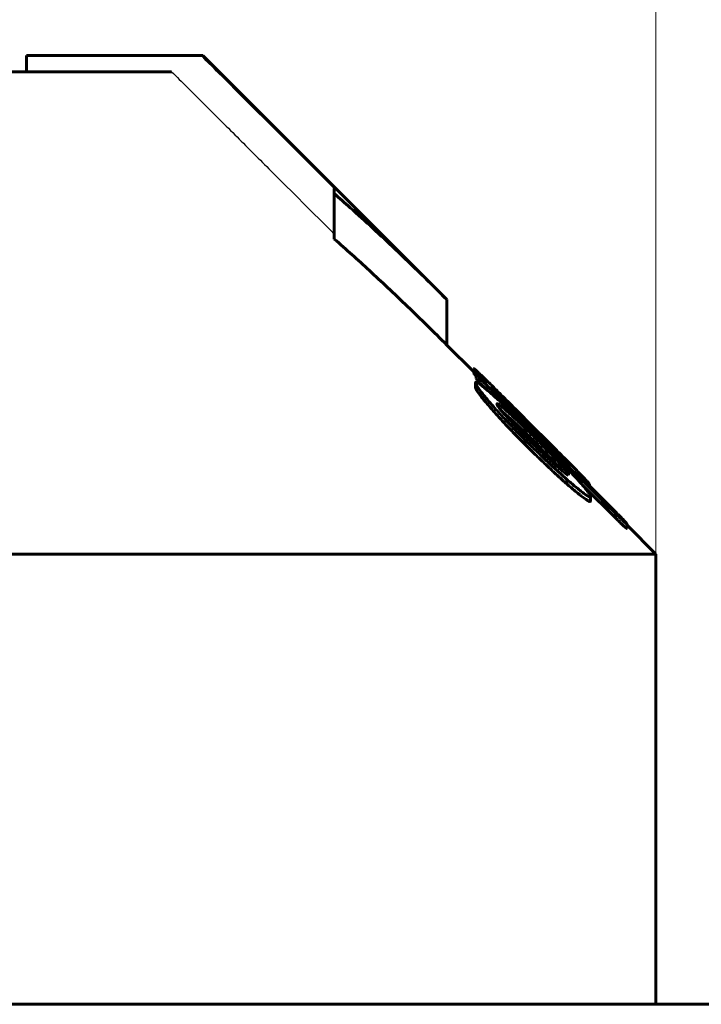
# Model space of a CAD drawing. Header units: millimetres. Extents: x 0 to 841, y 0 to 594.
# Tile 13 of 26: x 251.49 to 256.79, y 342.23 to 349.89. Entities that reach past the tile are written whole.
import ezdxf

# ---------------------------------------------------------------- set-up
doc = ezdxf.new("R2010")
doc.units = ezdxf.units.MM
for name, pattern in [('K5LT-1', [0]), ('K5LT_BASIC', [0]), ('K5LT_THIN', [0])]:
    doc.linetypes.add(name, pattern=pattern)
doc.layers.add('Системный слой', color=7, linetype='Continuous')
doc.layers.add('Системный слой (1)', color=251, linetype='Continuous', true_color=0x6c6c6c)
doc.styles.add('KDIMTEXTSTYLE', font='txt', dxfattribs={"width": 0.96, "oblique": 15, "height": 5})
doc.styles.add('KTEXTSTYLE', font='txt', dxfattribs={"width": 0.96, "height": 5})
doc.dimstyles.new('KDIMSTYLE (0.25)', dxfattribs={"dimtxt": 5, "dimasz": 1, "dimexe": 2, "dimexo": 0, "dimgap": 1, "dimtad": 1, "dimlfac": 4, "dimtxsty": 'KDIMTEXTSTYLE', "dimsah": 1, "dimcen": 0, "dimdle": 1, "dimadec": 0, "dimazin": 0, "dimtfac": 0.667, "dimtmove": 0, "dimatfit": 3, "dimfxl": 1, "dimtvp": 1, "dimtolj": 1, "dimtzin": 0, "dimarcsym": 0})

# ---------------------------------------------------------------- blocks, each defined once
blk = doc.blocks.new('U1')
at = {"layer": 'Системный слой (1)', "color": 150, "linetype": 'K5LT_BASIC', "lineweight": 60, "true_color": 0x0080ff}
for p, q in [((255.0238, 347.147), (254.8147, 347.3562)), ((256.4397, 345.7312), (256.2159, 345.9549))]:
    blk.add_line(p, q, dxfattribs=at)
blk = doc.blocks.new('U5')
at = {"layer": 'Системный слой (1)', "color": 150, "linetype": 'K5LT_BASIC', "lineweight": 60, "true_color": 0x0080ff}
for p, q in [((255.11, 347.0239), (255.12, 347.0139)), ((255.8708, 346.2663), (256.1391, 345.999))]:
    blk.add_line(p, q, dxfattribs=at)
blk = doc.blocks.new('U13')
at = {"layer": 'Системный слой (1)', "color": 150, "linetype": 'K5LT_BASIC', "lineweight": 60, "true_color": 0x0080ff}
for p, q in [((255.9234, 346.272), (255.9239, 346.2712)), ((255.9239, 346.2712), (255.9242, 346.2705)), ((255.9242, 346.2705), (255.9243, 346.2701))]:
    blk.add_line(p, q, dxfattribs=at)
blk = doc.blocks.new('U14')
at = {"layer": 'Системный слой (1)', "color": 150, "linetype": 'K5LT_BASIC', "lineweight": 60, "true_color": 0x0080ff}
for p, q in [((255.0238, 347.1365), (255.026, 347.1325)), ((255.026, 347.1325), (255.0324, 347.1242)), ((255.0324, 347.1242), (255.0426, 347.1121))]:
    blk.add_line(p, q, dxfattribs=at)
blk = doc.blocks.new('U19')
at = {"layer": 'Системный слой (1)', "color": 150, "linetype": 'K5LT_BASIC', "lineweight": 60, "true_color": 0x0080ff}
for p, q in [((255.6338, 346.4633), (255.5909, 346.5081)), ((255.6752, 346.4192), (255.6338, 346.4633)), ((255.7139, 346.3769), (255.6752, 346.4192))]:
    blk.add_line(p, q, dxfattribs=at)
blk = doc.blocks.new('U22')
at = {"layer": 'Системный слой (1)', "color": 150, "linetype": 'K5LT_BASIC', "lineweight": 60, "true_color": 0x0080ff}
for p, q in [((255.3321, 346.7615), (255.2499, 346.8342)), ((255.4226, 346.6758), (255.3321, 346.7615)), ((255.5141, 346.586), (255.4226, 346.6758))]:
    blk.add_line(p, q, dxfattribs=at)
blk = doc.blocks.new('D0')
at = {"layer": 'Системный слой (1)'}
for points in [[(241.4397, 355.4329), (240.9397, 356.0911), (241.4397, 356.7494), (236.4397, 356.0911)], [(256.4397, 356.0911), (251.4397, 356.7494), (251.9397, 356.0911), (251.4397, 355.4329)]]:
    blk.add_hatch(color=7, dxfattribs=at).paths.add_polyline_path(points)
at = {"layer": 'Системный слой (1)', "color": 7, "linetype": 'K5LT_THIN', "lineweight": 18}
for p, q in [((236.4397, 345.7312), (236.4397, 358.0911)), ((256.4397, 343.9812), (256.4397, 358.0911)), ((236.4397, 356.0911), (241.4397, 356.7494)), ((241.4397, 356.7494), (240.9397, 356.0911)), ((251.9397, 356.0911), (251.4397, 356.7494)), ((251.4397, 356.7494), (256.4397, 356.0911)), ((241.4397, 355.4329), (236.4397, 356.0911)), ((236.4397, 356.0911), (256.4397, 356.0911)), ((240.9397, 356.0911), (241.4397, 355.4329)), ((256.4397, 356.0911), (251.4397, 355.4329)), ((251.4397, 355.4329), (251.9397, 356.0911))]:
    blk.add_line(p, q, dxfattribs=at)
blk.add_wipeout([(242.3547, 357.0911), (242.3547, 364.473), (250.1979, 364.473), (250.1979, 357.0911)]).dxf.layer = 'Системный слой (1)'
at = {"layer": 'Системный слой (1)', "color": 7, "insert": (242.3547, 363.6786), "char_height": 5, "attachment_point": 1, "style": 'KTEXTSTYLE'}
blk.add_mtext('\\fArial|b0|c204|p34;\\H5.0;\\W1.000;\\Q15;\\fGOST Type AU|b0|i0|c204|p34;\\Q15;\\W0.960;80', dxfattribs=at)
blk = doc.blocks.new('KDIMARROW_01')
at = {"layer": 'Системный слой'}
blk.add_hatch(color=0, dxfattribs=at).paths.add_polyline_path([(0, 0), (-5, 0.6583), (-4.5, 0), (-5, -0.6583)])
at = {"layer": 'Системный слой', "color": 0, "linetype": 'K5LT_THIN', "lineweight": 18}
for p, q in [((-4.5, 0), (-5, 0.6583)), ((-5, 0.6583), (0, 0)), ((0, 0), (-5, -0.6583)), ((-5, -0.6583), (-4.5, 0))]:
    blk.add_line(p, q, dxfattribs=at)
at = {"layer": 'Системный слой (1)', "color": 0, "linetype": 'K5LT_THIN', "lineweight": 18}
blk.add_line((696.6246, 287.9812), (696.3746, 287.9812), dxfattribs=at)

msp = doc.modelspace()

# ---------------------------------------------------------------- linework, layer by layer
at = {"layer": 'Системный слой (1)', "color": 150, "linetype": 'K5LT_BASIC', "lineweight": 60, "true_color": 0x0080ff}
for p, q in [((252.9034, 349.6062), (251.546, 349.6062)), ((251.546, 349.4812), (251.546, 349.6062)), ((252.9034, 349.6062), (252.9182, 349.6062)), ((254.8147, 347.7097), (252.9182, 349.6062)), ((246.8772, 349.4812), (252.6743, 349.4812)), ((253.9397, 348.5338), (253.9397, 348.572)), ((253.9397, 348.1803), (253.9397, 348.5338)), ((254.8147, 347.3562), (254.8147, 347.7097)), ((255.0238, 347.1365), (255.0238, 347.1719)), ((255.0426, 347.1312), (255.0426, 347.1342)), ((255.0426, 347.0958), (255.0426, 347.1312)), ((255.0375, 347.0272), (255.0375, 347.0625)), ((255.11, 347.0726), (255.11, 347.073)), ((255.0784, 346.9594), (255.0784, 346.9948)), ((255.1739, 347.0189), (255.1739, 347.025)), ((255.2217, 346.8682), (255.2217, 346.8918)), ((255.3837, 346.8223), (255.4561, 346.7499)), ((255.4527, 346.7311), (255.4169, 346.7668)), ((255.4561, 346.7499), (255.5235, 346.6825)), ((255.492, 346.6625), (255.5141, 346.641)), ((255.5022, 346.6822), (255.5022, 346.7015)), ((255.5141, 346.586), (255.5141, 346.6213)), ((255.5909, 346.5081), (255.5909, 346.5435)), ((255.7358, 346.4609), (255.7358, 346.4601)), ((255.7478, 346.276), (255.7478, 346.3113)), ((255.7614, 346.3513), (255.7614, 346.3448)), ((255.8919, 346.293), (255.914, 346.2712)), ((255.914, 346.2712), (256.0854, 346.1002)), ((255.9234, 346.2743), (255.9234, 346.2737)), ((255.9234, 346.2618), (255.9234, 346.2737)), ((255.9243, 346.261), (255.9243, 346.2701)), ((255.9319, 346.1438), (255.9319, 346.1792)), ((256.2159, 345.9645), (256.2159, 345.9641)), ((256.2159, 345.9288), (256.2159, 345.9641)), ((236.4397, 345.7312), (256.4397, 345.7312)), ((256.4397, 342.2312), (256.4397, 345.7312)), ((347.6647, 342.2312), (145.2147, 342.2312))]:
    msp.add_line(p, q, dxfattribs=at)
at = {"layer": 'Системный слой (1)', "color": 7, "linetype": 'K5LT-1'}
for points, knots in [([(253.9397, 348.572), (253.648, 348.8631), (253.3026, 349.2078), (252.9572, 349.5525), (252.9034, 349.6062)], [0, 0, 0, 0, 1.650023, 1.954023, 1.954023, 1.954023, 1.954023]), ([(252.6743, 349.4812), (252.7543, 349.4014), (252.9238, 349.2323), (253.1814, 348.9753), (253.5232, 348.6341), (253.7755, 348.3823), (253.9397, 348.2184)], [0, 0, 0, 0, 1.276408, 2.707342, 4.113524, 6.73638, 6.73638, 6.73638, 6.73638])]:
    msp.add_open_spline(points, degree=3, knots=knots, dxfattribs=at)
at = {"layer": 'Системный слой (1)', "color": 150, "linetype": 'K5LT_BASIC', "lineweight": 60, "true_color": 0x0080ff}
for points, knots in [([(254.8147, 347.7097), (254.6818, 347.8426), (254.4335, 348.085), (254.1402, 348.3562), (253.9811, 348.4974), (253.9397, 348.5338)], [0, 0, 0, 0, 2.785493, 5.164573, 6, 6, 6, 6]), ([(253.9397, 348.1803), (254.0312, 348.1), (254.1698, 347.9752), (254.3592, 347.7991), (254.5606, 347.6075), (254.7135, 347.4573), (254.8147, 347.3562)], [0, 0, 0, 0, 2.151751, 3.2806, 4.526654, 7, 7, 7, 7]), ([(255.1594, 347.0455), (255.1367, 347.0678), (255.1099, 347.0941), (255.0759, 347.1267), (255.0556, 347.1459), (255.039, 347.1611), (255.0299, 347.1687), (255.025, 347.1723), (255.0238, 347.1724), (255.0238, 347.1719)], [0, 0, 0, 0, 3.323137, 4.054228, 5.836909, 7.201659, 8.167334, 9.009074, 10, 10, 10, 10]), ([(255.0238, 347.1719), (255.0238, 347.1713), (255.0249, 347.1693), (255.0292, 347.1634), (255.0369, 347.154), (255.0515, 347.1372), (255.0755, 347.1104), (255.0962, 347.0878), (255.11, 347.073)], [0, 0, 0, 0, 1.268083, 1.846967, 3.129028, 4.783434, 6.323459, 9, 9, 9, 9]), ([(255.11, 347.0726), (255.1021, 347.0805), (255.0924, 347.0901), (255.0819, 347.1002), (255.0772, 347.1046), (255.0718, 347.1098), (255.0654, 347.1158), (255.0588, 347.1217), (255.0532, 347.1265), (255.0471, 347.1314), (255.0441, 347.1334), (255.0426, 347.1342)], [0, 0, 0, 0, 3.166019, 3.76531, 4.307328, 5.112398, 6.110828, 7.270967, 8.489876, 9.607573, 12, 12, 12, 12]), ([(255.0426, 347.1312), (255.048, 347.125), (255.0586, 347.1132), (255.0748, 347.0956), (255.0916, 347.0779), (255.1034, 347.0658), (255.11, 347.0593)], [0, 0, 0, 0, 2.149024, 3.89806, 5.313071, 7, 7, 7, 7]), ([(255.3794, 346.7735), (255.3594, 346.7928), (255.3205, 346.8301), (255.2647, 346.883), (255.2157, 346.9287), (255.1717, 346.9689), (255.1372, 346.9994), (255.1083, 347.0239), (255.0863, 347.0416), (255.0675, 347.0554), (255.0539, 347.0639), (255.0419, 347.0689), (255.0378, 347.067), (255.0375, 347.0632), (255.0375, 347.0625)], [0, 0, 0, 0, 2.001883, 3.835557, 5.508742, 6.953374, 8.455085, 9.301084, 10.406075, 11.35307, 12.243666, 13.119069, 14.711962, 15, 15, 15, 15]), ([(255.0375, 347.0625), (255.0375, 347.0596), (255.0403, 347.0516), (255.0533, 347.0294), (255.0677, 347.0091), (255.0784, 346.9948)], [0, 0, 0, 0, 1.831548, 3.285055, 6, 6, 6, 6]), ([(255.0426, 347.0958), (255.048, 347.0897), (255.0586, 347.0779), (255.0748, 347.0602), (255.0916, 347.0425), (255.1034, 347.0305), (255.11, 347.0239)], [0, 0, 0, 0, 2.149024, 3.89806, 5.313071, 7, 7, 7, 7]), ([(255.3837, 346.8223), (255.3572, 346.8487), (255.3122, 346.8936), (255.244, 346.9615), (255.1957, 347.0096), (255.1662, 347.0387), (255.1594, 347.0455)], [0, 0, 0, 0, 2.418259, 4.127674, 6.330572, 7, 7, 7, 7]), ([(255.0375, 347.0272), (255.0375, 347.0242), (255.0403, 347.0162), (255.0533, 346.9941), (255.0677, 346.9738), (255.0784, 346.9594)], [0, 0, 0, 0, 1.831548, 3.285055, 6, 6, 6, 6]), ([(255.0784, 346.9948), (255.0958, 346.9731), (255.1264, 346.9361), (255.1746, 346.8804), (255.2253, 346.8238), (255.2743, 346.7711), (255.3213, 346.7219), (255.3793, 346.6622), (255.4285, 346.613), (255.4647, 346.5774)], [0, 0, 0, 0, 1.843537, 2.97405, 4.174793, 5.917118, 6.640563, 7.549314, 10, 10, 10, 10]), ([(255.1739, 347.025), (255.173, 347.0256), (255.1715, 347.0268), (255.1694, 347.0283), (255.1678, 347.0294), (255.1665, 347.0301), (255.1658, 347.0305), (255.1655, 347.0306), (255.1654, 347.0305), (255.1654, 347.0305)], [0, 0, 0, 0, 2.512746, 4.31796, 6.316921, 7.775851, 8.785342, 9.49352, 10, 10, 10, 10]), ([(255.4169, 346.7668), (255.3959, 346.7881), (255.368, 346.8163), (255.3253, 346.8597), (255.2956, 346.89), (255.261, 346.9258), (255.2387, 346.9489), (255.2171, 346.9717), (255.2048, 346.9848), (255.1935, 346.997), (255.1842, 347.0071), (255.1754, 347.0171), (255.1689, 347.0248), (255.166, 347.0289), (255.1654, 347.0302), (255.1654, 347.0305)], [0, 0, 0, 0, 3.196409, 4.187222, 6.481063, 7.786078, 9.721255, 10.161646, 11.621403, 12.038968, 12.563355, 13.767353, 14.539504, 15.308738, 16, 16, 16, 16]), ([(255.5022, 346.7015), (255.4778, 346.7259), (255.4452, 346.7585), (255.3903, 346.8132), (255.3536, 346.8497), (255.3044, 346.8984), (255.2743, 346.9281), (255.2389, 346.9629), (255.2117, 346.9893), (255.1875, 347.0124), (255.1765, 347.0226), (255.1739, 347.025)], [0, 0, 0, 0, 2.505323, 3.304172, 5.573791, 6.266122, 8.401698, 8.744245, 10.185018, 11.540199, 12, 12, 12, 12]), ([(255.0784, 346.9594), (255.0958, 346.9378), (255.1264, 346.9008), (255.1746, 346.8451), (255.2253, 346.7885), (255.2743, 346.7357), (255.3213, 346.6865), (255.3793, 346.6268), (255.4285, 346.5776), (255.4647, 346.5421)], [0, 0, 0, 0, 1.843537, 2.97405, 4.174793, 5.917118, 6.640563, 7.549314, 10, 10, 10, 10]), ([(255.2217, 346.8918), (255.2174, 346.8945), (255.2124, 346.8973), (255.2072, 346.8993), (255.2045, 346.8996), (255.2038, 346.8985), (255.2038, 346.8976)], [0, 0, 0, 0, 2.938772, 3.851431, 5.51168, 7, 7, 7, 7]), ([(255.3794, 346.6943), (255.362, 346.7124), (255.3291, 346.747), (255.2935, 346.7854), (255.2664, 346.8153), (255.252, 346.8317), (255.2357, 346.8507), (255.2263, 346.8621), (255.218, 346.8729), (255.2121, 346.881), (255.2065, 346.8897), (255.204, 346.8951), (255.2038, 346.8971), (255.2038, 346.8976)], [0, 0, 0, 0, 3.140996, 5.93946, 6.749985, 8.565321, 9.000165, 10.510641, 10.961022, 11.557246, 12.572518, 13.638732, 14, 14, 14, 14]), ([(255.5141, 346.6213), (255.4887, 346.6466), (255.4451, 346.6894), (255.3936, 346.7391), (255.3618, 346.7692), (255.3405, 346.7892), (255.3105, 346.8169), (255.2768, 346.847), (255.2442, 346.8744), (255.2284, 346.8868), (255.2217, 346.8918)], [0, 0, 0, 0, 2.708909, 4.564525, 5.429396, 6.103885, 6.86024, 8.714311, 9.931882, 11, 11, 11, 11]), ([(255.4877, 346.6673), (255.4866, 346.6684), (255.4815, 346.6734), (255.4619, 346.6927), (255.4269, 346.727), (255.3959, 346.7573), (255.3794, 346.7735)], [0, 0, 0, 0, 0.21011, 0.989382, 3.804876, 7, 7, 7, 7]), ([(255.3794, 346.6943), (255.3923, 346.6808), (255.4205, 346.652), (255.4494, 346.6231), (255.4647, 346.6081)], [0, 0, 0, 0, 2.369705, 5, 5, 5, 5]), ([(255.4527, 346.7311), (255.4711, 346.7129), (255.5051, 346.6793), (255.564, 346.6213), (255.6041, 346.5821), (255.6284, 346.5586)], [0, 0, 0, 0, 1.871198, 3.445413, 6, 6, 6, 6]), ([(255.492, 346.6625), (255.492, 346.6626), (255.4918, 346.6628), (255.4912, 346.6636), (255.4905, 346.6644), (255.4893, 346.6657), (255.4884, 346.6666), (255.4877, 346.6673)], [0, 0, 0, 0, 2.215334, 3.091397, 4.634629, 5.534352, 8, 8, 8, 8]), ([(255.7358, 346.4609), (255.7358, 346.4614), (255.7346, 346.4634), (255.7294, 346.4696), (255.7211, 346.4787), (255.7104, 346.4901), (255.6977, 346.5034), (255.6853, 346.5162), (255.6669, 346.5351), (255.6459, 346.5565), (255.6145, 346.5884), (255.5747, 346.6286), (255.5337, 346.6698), (255.5088, 346.6949), (255.5022, 346.7015)], [0, 0, 0, 0, 1.056316, 1.900876, 2.671768, 3.804689, 4.528098, 5.308655, 6.155829, 7.809063, 8.797381, 11.205203, 13.999692, 15, 15, 15, 15]), ([(255.8245, 346.38), (255.7977, 346.4072), (255.7526, 346.4527), (255.6944, 346.5113), (255.6483, 346.5576), (255.6071, 346.5989), (255.564, 346.642), (255.537, 346.669), (255.5235, 346.6825)], [0, 0, 0, 0, 2.602905, 4.261046, 5.304934, 6.703508, 7.852297, 9, 9, 9, 9]), ([(255.4647, 346.6081), (255.4863, 346.5868), (255.5153, 346.5585), (255.5605, 346.515), (255.5927, 346.4844), (255.6328, 346.4472), (255.6615, 346.4213), (255.6909, 346.3958), (255.7107, 346.3793), (255.7288, 346.3652), (255.7408, 346.3566), (255.7523, 346.3491), (255.7584, 346.346), (255.7614, 346.3448)], [0, 0, 0, 0, 2.723199, 3.570208, 5.547379, 6.68944, 8.580364, 9.192294, 10.6197, 11.40772, 12.16309, 12.864209, 14, 14, 14, 14]), ([(255.8518, 346.2883), (255.8167, 346.327), (255.761, 346.3874), (255.6487, 346.5054), (255.571, 346.5844), (255.5141, 346.641)], [0, 0, 0, 0, 2.148052, 3.219622, 6, 6, 6, 6]), ([(255.5909, 346.5435), (255.5787, 346.5558), (255.5618, 346.5728), (255.5402, 346.5947), (255.528, 346.6071), (255.5192, 346.616), (255.5153, 346.62), (255.5141, 346.6213)], [0, 0, 0, 0, 3.796103, 5.240704, 6.761289, 7.604899, 8, 8, 8, 8]), ([(255.5909, 346.5081), (255.5787, 346.5204), (255.5618, 346.5375), (255.5402, 346.5594), (255.528, 346.5718), (255.5192, 346.5807), (255.5153, 346.5847), (255.5141, 346.586)], [0, 0, 0, 0, 3.796103, 5.240704, 6.761289, 7.604899, 8, 8, 8, 8]), ([(255.4647, 346.5774), (255.4891, 346.5535), (255.5378, 346.5061), (255.61, 346.4372), (255.6803, 346.3719), (255.7256, 346.3309), (255.7478, 346.3113)], [0, 0, 0, 0, 1.812072, 3.593272, 5.310134, 7, 7, 7, 7]), ([(255.4647, 346.5421), (255.4891, 346.5181), (255.5378, 346.4707), (255.61, 346.4019), (255.6803, 346.3365), (255.7256, 346.2956), (255.7478, 346.276)], [0, 0, 0, 0, 1.812072, 3.593272, 5.310134, 7, 7, 7, 7]), ([(255.7614, 346.3513), (255.7614, 346.3521), (255.7605, 346.3547), (255.7569, 346.3607), (255.7514, 346.3682), (255.7447, 346.3767), (255.7357, 346.3874), (255.724, 346.401), (255.706, 346.4212), (255.6822, 346.4471), (255.6524, 346.479), (255.6218, 346.5112), (255.6007, 346.5333), (255.5909, 346.5435)], [0, 0, 0, 0, 0.808228, 1.634991, 2.32156, 3.104804, 3.863879, 4.856624, 6.067678, 7.999807, 9.935399, 12.115742, 14, 14, 14, 14]), ([(255.6284, 346.5586), (255.6398, 346.5477), (255.6615, 346.5271), (255.6853, 346.5046), (255.7031, 346.4882), (255.7152, 346.477), (255.7253, 346.468), (255.7315, 346.4628), (255.735, 346.4601), (255.7358, 346.4598), (255.7358, 346.4601)], [0, 0, 0, 0, 2.617548, 4.950478, 5.810805, 7.301114, 8.438453, 9.332207, 10.13673, 11, 11, 11, 11]), ([(255.9234, 346.2743), (255.9234, 346.275), (255.92, 346.2797), (255.9092, 346.2918), (255.8974, 346.3045), (255.8859, 346.3166), (255.8624, 346.3412), (255.8405, 346.3636), (255.8245, 346.38)], [0, 0, 0, 0, 1.602993, 3.296068, 3.873216, 4.883372, 6.0999, 9, 9, 9, 9]), ([(255.7478, 346.3113), (255.7701, 346.2921), (255.8058, 346.2617), (255.8435, 346.2312), (255.8711, 346.2097), (255.8886, 346.1968), (255.9049, 346.186), (255.9151, 346.1799), (255.9242, 346.1758), (255.9304, 346.1749), (255.9319, 346.1771), (255.9319, 346.1792)], [0, 0, 0, 0, 2.923285, 4.715447, 5.443341, 7.234791, 7.761387, 8.813304, 9.737061, 10.71095, 12, 12, 12, 12]), ([(255.9319, 346.1792), (255.9319, 346.1811), (255.9308, 346.1853), (255.926, 346.1947), (255.9195, 346.205), (255.9104, 346.2175), (255.9003, 346.2306), (255.8821, 346.2532), (255.8648, 346.2734), (255.8518, 346.2883)], [0, 0, 0, 0, 1.510628, 2.502883, 3.928572, 4.910374, 5.996699, 7.175337, 10, 10, 10, 10]), ([(255.8919, 346.293), (255.8918, 346.2931), (255.8917, 346.2932), (255.8914, 346.2936), (255.8909, 346.2941), (255.8901, 346.2949), (255.8889, 346.2961), (255.8867, 346.2983), (255.8833, 346.3017), (255.873, 346.3122), (255.8637, 346.3214), (255.856, 346.3291)], [0, 0, 0, 0, 0.151054, 0.259161, 0.475123, 0.683158, 1.049633, 1.719723, 2.90153, 4.421622, 12, 12, 12, 12]), ([(255.856, 346.3291), (255.8642, 346.3216), (255.8765, 346.3105), (255.8931, 346.296), (255.9043, 346.2865), (255.912, 346.2803), (255.9167, 346.2767), (255.9218, 346.2732), (255.9234, 346.2729), (255.9234, 346.2737)], [0, 0, 0, 0, 1.939633, 3.083508, 4.848223, 5.908439, 6.694048, 7.636489, 10, 10, 10, 10]), ([(255.7478, 346.276), (255.7701, 346.2567), (255.8058, 346.2264), (255.8435, 346.1958), (255.8711, 346.1744), (255.8886, 346.1615), (255.9049, 346.1506), (255.9151, 346.1445), (255.9242, 346.1405), (255.9304, 346.1396), (255.9319, 346.1418), (255.9319, 346.1438)], [0, 0, 0, 0, 2.923285, 4.715447, 5.443341, 7.234791, 7.761387, 8.813304, 9.737061, 10.71095, 12, 12, 12, 12]), ([(256.2022, 345.9809), (256.1981, 345.9855), (256.1898, 345.9943), (256.1748, 346.0099), (256.1568, 346.0283), (256.1365, 346.0489), (256.1118, 346.0738), (256.0955, 346.0901), (256.0854, 346.1002)], [0, 0, 0, 0, 1.34995, 2.281421, 3.617318, 5.469953, 6.785782, 9, 9, 9, 9]), ([(256.1391, 346.0344), (256.1472, 346.0264), (256.1585, 346.0152), (256.1715, 346.0027), (256.1794, 345.9953), (256.1873, 345.988), (256.1955, 345.9806), (256.2027, 345.9744), (256.21, 345.9684), (256.2139, 345.9655), (256.2159, 345.9641)], [0, 0, 0, 0, 2.625993, 3.611412, 4.368625, 5.376753, 6.546526, 7.778856, 8.924314, 11, 11, 11, 11]), ([(256.1391, 345.999), (256.1472, 345.991), (256.1585, 345.9798), (256.1715, 345.9674), (256.1794, 345.9599), (256.1873, 345.9526), (256.1955, 345.9452), (256.2027, 345.939), (256.21, 345.933), (256.2139, 345.9302), (256.2159, 345.9288)], [0, 0, 0, 0, 2.625993, 3.611412, 4.368625, 5.376753, 6.546526, 7.778856, 8.924314, 11, 11, 11, 11]), ([(256.2159, 345.9645), (256.2159, 345.9645), (256.2156, 345.965), (256.2147, 345.9662), (256.2134, 345.9679), (256.2106, 345.9712), (256.2069, 345.9756), (256.2035, 345.9794), (256.2022, 345.9809)], [0, 0, 0, 0, 0.659941, 1.593255, 2.707914, 3.739806, 6.984148, 9, 9, 9, 9])]:
    msp.add_open_spline(points, degree=3, knots=knots, dxfattribs=at)
msp.add_open_spline([(256.1391, 346.0344), (255.7961, 346.3761), (255.4531, 346.7177), (255.11, 347.0593)], degree=3, dxfattribs=at)

# ---------------------------------------------------------------- block references
at = {"layer": 'Системный слой (1)'}
for name in ['U1', 'U14', 'U5', 'U22', 'U19', 'U13']:
    msp.add_blockref(name, (0, 0), dxfattribs=at)

# ---------------------------------------------------------------- next in the draw order: dimensions: what is measured, and where the dimension line sits
at = {"layer": 'Системный слой (1)', "color": 7}
dim = msp.add_linear_dim(base=(236.4397, 356.0911), p1=(256.4397, 343.9812), p2=(236.4397, 345.7312), dimstyle='KDIMSTYLE (0.25)', override={"dimexo": 0, "dimpost": '\\fGOST Type AU|b0|c204|p34;\\H5.0;\\W0.960;\\Q15;<>', "dimblk1": 'KDIMARROW_01', "dimblk2": 'KDIMARROW_01', "dimse1": 0, "dimse2": 0, "dimclrt": 7, "dimtol": 1, "dimtp": 0, "dimtm": 0, "dimtdec": 5, "dimtolj": 1}, dxfattribs=at)
dim.commit()
dim.dimension.update_dxf_attribs({"geometry": 'D0', "text_midpoint": (246.4397, 356.0911), "dimtype": 160})

doc.saveas('drawing.dxf')
